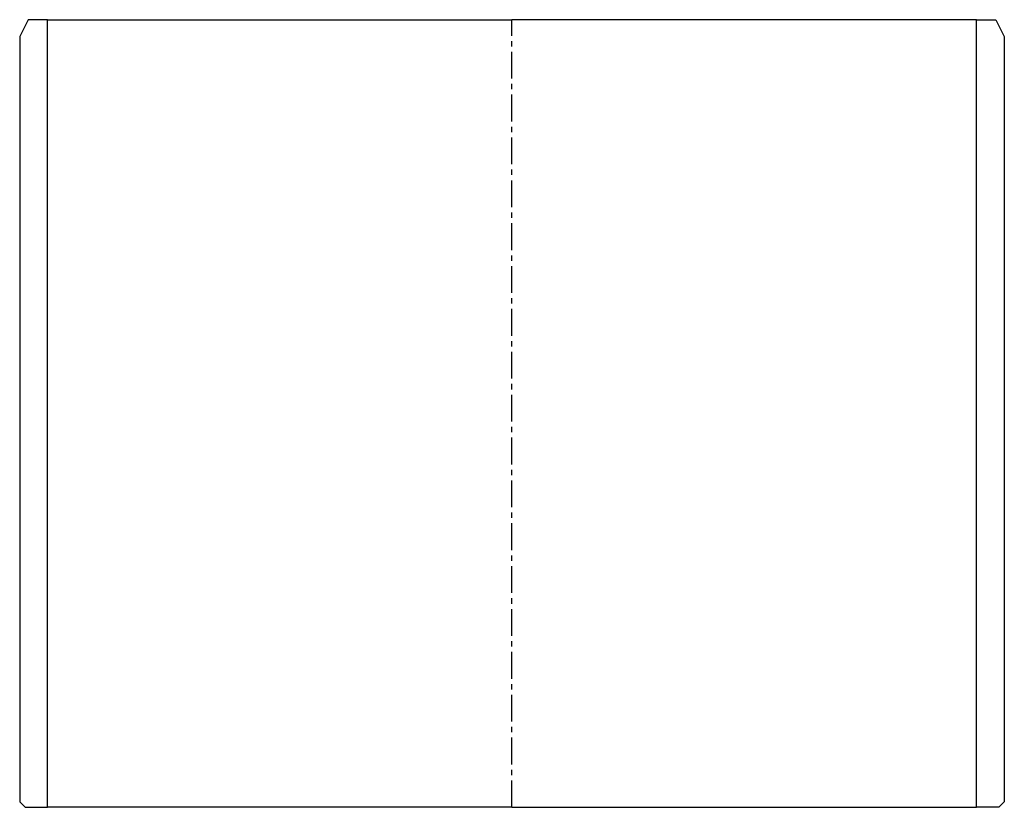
# Model space of a CAD drawing. Header units: millimetres. Extents: x -88 to 88, y -50 to 90.
import ezdxf

# ---------------------------------------------------------------- set-up
doc = ezdxf.new("R2010")
doc.units = ezdxf.units.MM
doc.header["$LTSCALE"] = 0.15
doc.header["$MEASUREMENT"] = 0
doc.linetypes.add('CENTER', pattern=[50.8, 31.75, -6.35, 6.35, -6.35])
doc.layers.get('0').update_dxf_attribs({"linetype": 'CONTINUOUS'})
doc.layers.add('CENTER', color=1, linetype='CENTER')

msp = doc.modelspace()

# ---------------------------------------------------------------- linework, layer by layer
for p, q in [((-86, 90), (-87.5, 87)), ((-82.55, 90), (-86, 90)), ((-82.55, -50), (-82.55, 90)), ((-82.55, 90), (0, 90)), ((82.55, 90), (0, 90)), ((82.55, -50), (82.55, 90)), ((82.55, 90), (86, 90)), ((86, 90), (87.5, 87)), ((-87.5, 87), (-87.5, -49)), ((87.5, 87), (87.5, -49)), ((-86.5, -50), (-87.5, -49)), ((86.5, -50), (87.5, -49)), ((-86.5, -50), (-82.55, -50)), ((0, -50), (-82.55, -50)), ((0, -50), (82.55, -50)), ((86.5, -50), (82.55, -50))]:
    msp.add_line(p, q)
at = {"layer": 'CENTER'}
msp.add_line((0, -50), (0, 90), dxfattribs=at)

doc.saveas('drawing.dxf')
